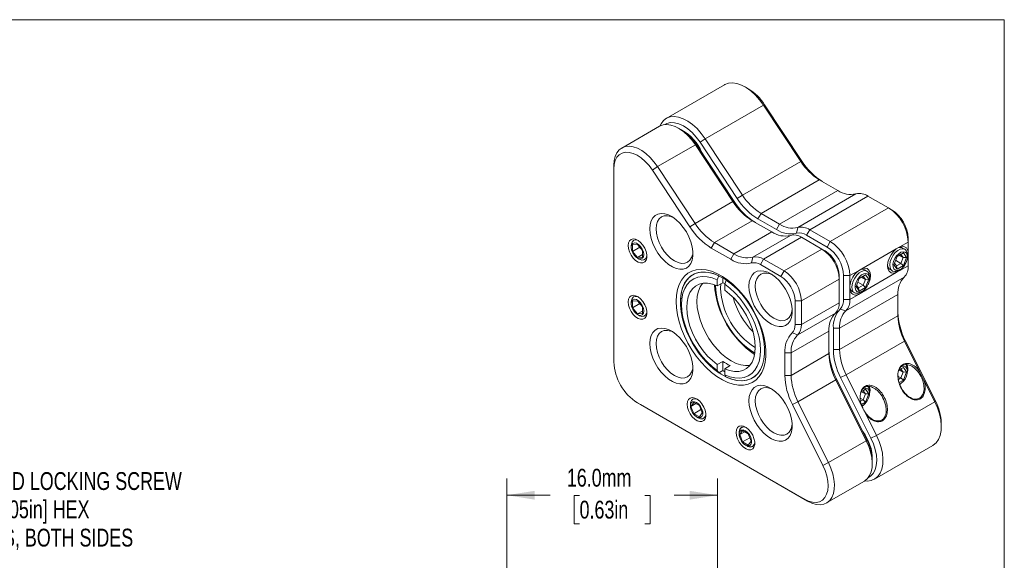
# Model space of a CAD drawing. Header units: millimetres. Extents: x 2 to 278, y 2 to 214.
# Tile 6 of 6: x 166 to 278, y 153 to 214. Entities that reach past the tile are written whole.
import ezdxf

# ---------------------------------------------------------------- set-up
doc = ezdxf.new("R2010")
doc.units = ezdxf.units.MM
doc.styles.add('SLDTEXTSTYLE0', font='TXT', dxfattribs={"width": 0.75})
doc.dimstyles.new('SLDDIMSTYLE0', dxfattribs={"dimtxt": 2.032, "dimasz": 3.175, "dimexe": 0, "dimexo": 0.0625, "dimgap": 0.508, "dimtad": 0, "dimtih": 1, "dimtoh": 1, "dimlfac": 0.666667, "dimrnd": 1e-09, "dimzin": 12, "dimdsep": 46, "dimtxsty": 'SLDTEXTSTYLE0', "dimsah": 1, "dimcen": 0, "dimadec": 0, "dimazin": 3, "dimtfac": 1, "dimtofl": 0, "dimtmove": 0, "dimatfit": 3, "dimfxl": 1, "dimfrac": 2, "dimtolj": 1, "dimtzin": 12, "dimarcsym": 0})
doc.dimstyles.new('SLDDIMSTYLE4', dxfattribs={"dimtxt": 2.032, "dimasz": 3.175, "dimexe": 0, "dimexo": 0.0625, "dimgap": 0.508, "dimtad": 0, "dimtih": 1, "dimtoh": 1, "dimdec": 1, "dimlfac": 0.666667, "dimrnd": 1e-09, "dimzin": 4, "dimdsep": 46, "dimtxsty": 'SLDTEXTSTYLE0', "dimsah": 1, "dimcen": 0.09, "dimadec": 0, "dimazin": 1, "dimtfac": 1, "dimtdec": 3, "dimtofl": 0, "dimtmove": 0, "dimatfit": 3, "dimfxl": 1, "dimfrac": 2, "dimtolj": 1, "dimtzin": 12, "dimarcsym": 0})

# ---------------------------------------------------------------- blocks, each defined once
blk = doc.blocks.new('_D')
at = {"color": 8, "linetype": 'Continuous', "lineweight": 0}
for p, q in [((136.41, 136.94), (150.76, 161.8)), ((150.76, 161.8), (154.57, 161.8))]:
    blk.add_line(p, q, dxfattribs=at)
blk.add_solid([(136.41, 136.94), (138.44, 139.44), (137.56, 139.95)], dxfattribs=at)
at = {"color": 8, "linetype": 'Continuous', "lineweight": 0, "char_height": 2.032, "attachment_point": 1, "style": 'SLDTEXTSTYLE0'}
for s, insert in [('CAGE ROD LOCKING SCREW', (155.36, 162.8)), ('1.3mm [0.05in] HEX', (155.36, 159.58)), ('4 PLACES, BOTH SIDES', (155.36, 156.35))]:
    blk.add_mtext(s, dxfattribs=dict(at, insert=insert))
blk = doc.blocks.new('_D_5')
at = {"color": 8, "linetype": 'Continuous', "lineweight": 0}
for p, q in [((221.18, 136.99), (221.18, 162.07)), ((245.18, 136.99), (245.18, 162.07)), ((221.18, 160.17), (226.1, 160.17)), ((229.46, 160.15), (228.84, 160.15)), ((228.84, 160.15), (228.84, 156.92)), ((236.9, 160.15), (237.52, 160.15)), ((237.52, 160.15), (237.52, 156.92)), ((245.18, 160.17), (240.26, 160.17)), ((228.84, 156.92), (229.46, 156.92)), ((237.52, 156.92), (236.9, 156.92))]:
    blk.add_line(p, q, dxfattribs=at)
for points in [[(221.18, 160.17), (224.35, 159.66), (224.35, 160.67)], [(245.18, 160.17), (242, 160.67), (242, 159.66)]]:
    blk.add_solid(points, dxfattribs=at)
at = {"color": 8, "linetype": 'Continuous', "lineweight": 0, "char_height": 2.032, "attachment_point": 1, "style": 'SLDTEXTSTYLE0'}
for s, insert in [('16.0mm', (228.01, 163.18)), ('0.63in', (229.46, 159.54))]:
    blk.add_mtext(s, dxfattribs=dict(at, insert=insert))

msp = doc.modelspace()

# ---------------------------------------------------------------- linework, layer by layer
at = {"color": 7, "linetype": 'Continuous', "lineweight": 0}
for p, q in [((1.524, 214.376), (277.876, 214.376)), ((277.876, 214.376), (277.876, 1.524)), ((245.982, 206.945), (239.336, 203.109)), ((248.691, 206.505), (248.332, 206.712)), ((243.78, 200.809), (250.425, 204.645)), ((250.558, 204.661), (250.425, 204.645)), ((254.666, 198.221), (250.425, 204.645)), ((250.558, 204.661), (254.799, 198.238)), ((238.575, 202.229), (234.264, 199.741)), ((241.093, 201.807), (240.734, 202.015)), ((238.347, 197.628), (242.658, 200.116)), ((242.79, 200.132), (242.658, 200.116)), ((246.938, 193.634), (242.658, 200.116)), ((242.79, 200.132), (247.07, 193.65)), ((243.78, 200.809), (243.194, 200.41)), ((247.435, 193.986), (243.194, 200.41)), ((243.78, 200.809), (248.02, 194.385)), ((233.37, 197.349), (233.37, 197.764)), ((237.761, 197.229), (238.347, 197.628)), ((238.347, 197.628), (242.627, 191.146)), ((248.02, 194.385), (254.666, 198.221)), ((254.799, 198.238), (254.666, 198.221)), ((233.37, 197.349), (233.37, 175.364)), ((242.042, 190.747), (237.761, 197.229)), ((250.143, 192.29), (256.788, 196.126)), ((258.912, 194.901), (256.788, 196.126)), ((248.02, 194.385), (247.435, 193.986)), ((252.266, 191.064), (258.912, 194.901)), ((254.322, 190.686), (260.968, 194.523)), ((255.693, 190.434), (262.338, 194.27)), ((264.675, 192.922), (262.338, 194.27)), ((242.627, 191.146), (246.938, 193.634)), ((246.938, 193.634), (247.07, 193.65)), ((250.143, 192.29), (249.784, 191.668)), ((250.143, 192.29), (252.266, 191.064)), ((258.03, 189.085), (264.675, 192.922)), ((264.675, 192.922), (265.034, 192.714)), ((242.627, 191.146), (242.042, 190.747)), ((244.834, 188.968), (249.145, 191.456)), ((251.36, 190.177), (249.145, 191.456)), ((251.907, 190.442), (249.784, 191.668)), ((252.266, 191.064), (251.907, 190.442)), ((247.05, 187.688), (251.36, 190.177)), ((249.211, 187.303), (253.522, 189.791)), ((254.322, 190.686), (254.183, 190.024)), ((255.693, 190.434), (255.334, 189.812)), ((257.671, 188.463), (255.334, 189.812)), ((255.693, 190.434), (258.03, 189.085)), ((235.354, 188.63), (235.354, 188.426)), ((236.064, 188.764), (235.502, 188.714)), ((235.502, 188.714), (235.502, 187.966)), ((236.625, 188.066), (236.064, 188.764)), ((244.834, 188.968), (244.475, 188.345)), ((244.834, 188.968), (247.05, 187.688)), ((250.43, 187.085), (254.741, 189.573)), ((257.078, 188.224), (254.741, 189.573)), ((258.03, 189.085), (257.671, 188.463)), ((265.953, 188.475), (266.92, 189.033)), ((266.92, 189.033), (266.92, 189.448)), ((266.92, 187.921), (266.92, 189.033)), ((236.324, 188.44), (235.502, 187.966)), ((235.502, 187.966), (236.064, 187.268)), ((236.625, 187.592), (236.064, 187.268)), ((236.625, 187.318), (236.625, 188.066)), ((246.691, 187.066), (244.475, 188.345)), ((247.05, 187.688), (246.691, 187.066)), ((252.767, 185.736), (257.078, 188.224)), ((257.078, 188.224), (257.437, 188.017)), ((261.643, 185.986), (265.552, 188.243)), ((265.552, 188.243), (265.953, 188.475)), ((265.645, 187.379), (266.371, 187.798)), ((266.087, 187.635), (265.645, 187.379)), ((265.898, 187.525), (266.347, 187.266)), ((266.371, 187.798), (266.087, 187.635)), ((266.347, 187.266), (266.087, 187.635)), ((266.539, 188.198), (266.284, 188.345)), ((266.371, 187.798), (266.734, 187.282)), ((266.834, 187.34), (266.834, 187.547)), ((266.92, 187.921), (266.92, 187.446)), ((266.92, 186.335), (266.92, 187.446)), ((236.064, 187.268), (236.625, 187.318)), ((236.064, 187.197), (236.241, 187.095)), ((249.211, 187.303), (249.074, 186.641)), ((250.43, 187.085), (250.071, 186.463)), ((252.408, 185.114), (250.071, 186.463)), ((250.43, 187.085), (252.767, 185.736)), ((265.282, 186.444), (265.645, 187.379)), ((265.645, 185.927), (265.282, 186.444)), ((265.348, 186.613), (265.569, 186.298)), ((265.478, 186.949), (266.087, 186.598)), ((265.569, 186.298), (266.087, 186.598)), ((266.371, 186.346), (265.645, 185.927)), ((265.953, 185.776), (266.92, 186.335)), ((266.087, 186.598), (266.347, 187.266)), ((266.371, 186.346), (266.087, 186.598)), ((266.734, 187.282), (266.347, 187.266)), ((266.734, 187.282), (266.371, 186.346)), ((252.767, 185.736), (252.408, 185.114)), ((259.053, 184.803), (259.053, 185.217)), ((259.556, 182.498), (259.556, 185.197)), ((260.275, 185.197), (259.556, 185.197)), ((260.275, 185.197), (261.242, 185.755)), ((260.275, 185.197), (260.275, 184.085)), ((261.242, 185.755), (261.643, 185.986)), ((261.334, 184.891), (262.06, 185.31)), ((261.643, 183.288), (265.552, 185.545)), ((262.06, 185.31), (261.777, 185.146)), ((262.229, 185.71), (261.974, 185.857)), ((262.06, 185.31), (262.423, 184.793)), ((264.862, 185.882), (265.117, 185.734)), ((265.953, 185.776), (265.552, 185.545)), ((265.569, 186.298), (265.645, 185.927)), ((265.828, 185.805), (266.008, 185.909)), ((245.34, 185.18), (245.161, 184.715)), ((245.161, 184.715), (245.161, 184.034)), ((245.789, 184.397), (245.161, 184.034)), ((245.538, 183.79), (245.561, 184.265)), ((245.789, 184.942), (245.789, 184.397)), ((246.005, 184.228), (246.185, 184.693)), ((246.005, 183.547), (246.005, 184.228)), ((254.743, 182.314), (259.053, 184.803)), ((259.053, 182.104), (259.053, 184.803)), ((259.808, 181.185), (266.453, 185.022)), ((260.275, 183.61), (260.275, 184.085)), ((260.971, 183.955), (261.334, 184.891)), ((261.037, 184.125), (261.258, 183.81)), ((261.168, 184.461), (261.777, 184.109)), ((261.258, 183.81), (261.777, 184.109)), ((261.777, 185.146), (261.334, 184.891)), ((261.587, 185.037), (262.036, 184.777)), ((262.036, 184.777), (261.777, 185.146)), ((261.777, 184.109), (262.036, 184.777)), ((261.777, 184.109), (262.06, 183.858)), ((262.036, 184.777), (262.423, 184.793)), ((262.423, 184.793), (262.06, 183.858)), ((262.523, 184.851), (262.523, 185.059)), ((259.107, 179.215), (265.753, 183.052)), ((260.275, 183.61), (260.275, 182.498)), ((260.275, 182.498), (261.242, 183.057)), ((260.551, 183.393), (260.807, 183.246)), ((261.334, 183.439), (260.971, 183.955)), ((261.643, 183.288), (261.242, 183.057)), ((261.258, 183.81), (261.334, 183.439)), ((262.06, 183.858), (261.334, 183.439)), ((261.518, 183.317), (261.697, 183.42)), ((265.753, 180.6), (265.753, 183.052)), ((235.354, 182.2), (235.354, 181.996)), ((236.064, 182.335), (235.502, 182.285)), ((235.502, 182.285), (235.502, 181.536)), ((236.324, 182.011), (235.502, 181.536)), ((236.625, 181.637), (236.064, 182.335)), ((254.024, 179.616), (254.024, 182.314)), ((254.743, 182.314), (254.024, 182.314)), ((254.743, 182.314), (254.743, 179.616)), ((254.743, 179.616), (259.053, 182.104)), ((259.556, 182.498), (260.275, 182.498)), ((235.502, 181.536), (236.064, 180.838)), ((236.625, 181.162), (236.064, 180.838)), ((236.064, 180.838), (236.625, 180.888)), ((236.064, 180.767), (236.241, 180.665)), ((236.625, 180.888), (236.625, 181.637)), ((254.322, 178.451), (258.632, 180.939)), ((259.164, 181.395), (259.808, 181.185)), ((254.743, 179.616), (254.024, 179.616)), ((259.107, 176.763), (265.753, 180.6)), ((253.575, 176.386), (257.886, 178.875)), ((254.322, 178.451), (253.68, 178.663)), ((257.886, 176.316), (257.886, 178.875)), ((258.389, 176.763), (258.389, 179.215)), ((258.389, 179.215), (259.107, 179.215)), ((259.107, 179.215), (259.107, 176.763)), ((259.861, 173.877), (266.506, 177.714)), ((266.506, 177.714), (266.586, 177.821)), ((268.22, 174.287), (266.506, 177.714)), ((266.586, 177.821), (270.029, 170.936)), ((252.857, 173.827), (252.857, 176.386)), ((252.857, 176.386), (253.575, 176.386)), ((253.575, 176.386), (253.575, 173.827)), ((253.575, 173.827), (257.886, 176.316)), ((258.389, 176.763), (259.107, 176.763)), ((245.789, 175.428), (245.161, 175.065)), ((245.789, 175.428), (245.789, 174.386)), ((245.161, 175.065), (245.161, 174.384)), ((245.161, 174.384), (245.34, 174.127)), ((245.789, 174.386), (245.34, 174.127)), ((246.634, 174.941), (246.005, 174.578)), ((246.005, 173.897), (246.005, 174.578)), ((265.859, 174.438), (266.371, 174.734)), ((266.087, 174.57), (265.859, 174.438)), ((265.898, 174.461), (266.347, 174.201)), ((266.371, 174.734), (266.087, 174.57)), ((266.347, 174.201), (266.087, 174.57)), ((266.087, 173.533), (266.347, 174.201)), ((266.347, 174.201), (266.734, 174.217)), ((266.371, 174.734), (266.734, 174.217)), ((266.734, 174.217), (266.371, 173.282)), ((266.834, 174.275), (266.834, 174.483)), ((268.22, 174.287), (268.719, 173.288)), ((246.185, 173.64), (246.005, 173.897)), ((252.857, 173.827), (253.575, 173.827)), ((254.358, 170.827), (258.669, 173.315)), ((258.749, 173.422), (258.669, 173.315)), ((262.142, 166.368), (258.669, 173.315)), ((258.749, 173.422), (262.223, 166.475)), ((259.222, 173.57), (259.861, 173.877)), ((262.665, 166.685), (259.222, 173.57)), ((259.861, 173.877), (261.574, 170.45)), ((265.77, 173.717), (266.087, 173.533)), ((265.802, 173.369), (266.087, 173.533)), ((266.371, 173.282), (265.901, 173.011)), ((266.061, 172.877), (265.974, 172.802)), ((266.087, 173.533), (266.371, 173.282)), ((269.949, 170.83), (268.719, 173.288)), ((261.548, 171.95), (262.06, 172.245)), ((261.777, 172.082), (261.548, 171.95)), ((261.587, 171.972), (262.036, 171.713)), ((262.06, 172.245), (261.777, 172.082)), ((262.036, 171.713), (261.777, 172.082)), ((262.036, 171.713), (262.423, 171.729)), ((262.06, 172.245), (262.423, 171.729)), ((262.423, 171.729), (262.06, 170.794)), ((262.523, 171.787), (262.523, 171.994)), ((236.064, 170.698), (255.102, 159.707)), ((236.064, 170.698), (236.423, 170.491)), ((242.475, 170.756), (242.151, 170.295)), ((242.712, 170.619), (242.151, 170.295)), ((243.123, 170.382), (242.475, 170.756)), ((253.72, 170.519), (254.358, 170.827)), ((254.358, 170.827), (257.832, 163.879)), ((261.459, 171.228), (261.777, 171.045)), ((261.491, 170.88), (261.777, 171.045)), ((261.531, 170.687), (261.738, 170.124)), ((262.06, 170.794), (261.591, 170.523)), ((261.777, 171.045), (262.036, 171.713)), ((261.777, 171.045), (262.06, 170.794)), ((263.303, 166.993), (269.949, 170.83)), ((269.949, 170.83), (270.029, 170.936)), ((255.461, 159.5), (236.423, 170.491)), ((242.09, 170.535), (242.09, 170.33)), ((242.151, 170.295), (242.475, 169.46)), ((243.297, 169.934), (242.475, 169.46)), ((243.447, 169.547), (243.123, 170.382)), ((243.123, 169.086), (243.447, 169.547)), ((257.194, 163.571), (253.72, 170.519)), ((262.074, 169.452), (261.574, 170.45)), ((261.75, 170.388), (261.663, 170.314)), ((242.475, 169.46), (243.123, 169.086)), ((242.799, 169.102), (242.976, 168.999)), ((262.074, 169.452), (263.303, 166.993)), ((270.692, 167.982), (270.692, 168.397)), ((247.657, 167.321), (247.657, 167.116)), ((248.043, 167.542), (247.719, 167.081)), ((248.28, 167.405), (247.719, 167.081)), ((248.691, 167.168), (248.043, 167.542)), ((247.719, 167.081), (248.043, 166.246)), ((248.864, 166.72), (248.043, 166.246)), ((248.043, 166.246), (248.691, 165.871)), ((249.015, 166.333), (248.691, 167.168)), ((248.691, 165.871), (249.015, 166.333)), ((257.832, 163.879), (262.142, 166.368)), ((262.223, 166.475), (262.142, 166.368)), ((262.665, 166.685), (263.303, 166.993)), ((248.367, 165.887), (248.544, 165.785)), ((263.073, 161.994), (269.719, 165.831)), ((257.194, 163.571), (257.832, 163.879)), ((262.825, 163.752), (262.825, 164.166)), ((257.62, 159.286), (261.93, 161.775)), ((255.102, 159.707), (255.461, 159.5))]:
    msp.add_line(p, q, dxfattribs=at)
at = {"color": 42, "linetype": 'Continuous', "lineweight": 0}
for p, q in [((265.488, 185.686), (265.552, 185.545)), ((265.953, 185.776), (265.876, 185.884)), ((261.242, 183.057), (261.171, 183.21)), ((261.591, 183.359), (261.643, 183.288))]:
    msp.add_line(p, q, dxfattribs=at)
at = {"color": 7, "linetype": 'Continuous', "lineweight": 0, "flags": 128}
for points in [[(250.425, 204.645), (249.985, 205.248), (249.502, 205.79), (248.989, 206.257), (248.458, 206.636), (247.925, 206.918), (247.402, 207.096), (246.903, 207.164), (246.44, 207.122), (246.027, 206.97), (245.982, 206.945)], [(238.6, 202.243), (238.743, 202.519), (239.028, 202.876), (239.382, 203.134), (239.795, 203.286), (240.257, 203.328), (240.756, 203.259), (241.279, 203.082), (241.813, 202.8), (242.343, 202.42), (242.857, 201.954), (243.34, 201.412), (243.78, 200.809)], [(242.658, 200.116), (242.253, 200.67), (241.809, 201.168), (241.337, 201.597), (240.85, 201.945), (240.36, 202.204), (239.879, 202.368), (239.421, 202.43), (238.996, 202.392), (238.616, 202.252), (238.575, 202.229)], [(243.194, 200.41), (242.77, 200.987), (242.302, 201.5), (241.805, 201.933), (241.293, 202.273), (240.783, 202.51), (240.289, 202.636), (239.826, 202.649), (239.407, 202.547), (239.164, 202.42)], [(233.37, 197.764), (233.409, 198.306), (233.526, 198.788), (233.719, 199.199), (233.981, 199.527), (234.306, 199.764), (234.685, 199.903), (235.11, 199.942), (235.569, 199.879), (236.049, 199.716), (236.54, 199.457), (237.027, 199.109), (237.499, 198.68), (237.942, 198.182), (238.347, 197.628)], [(237.761, 197.229), (237.375, 197.754), (236.95, 198.22), (236.498, 198.613), (236.033, 198.922), (235.569, 199.137), (235.12, 199.252), (234.699, 199.264), (234.319, 199.171), (233.991, 198.978), (233.726, 198.689), (233.53, 198.313), (233.41, 197.862), (233.37, 197.349)], [(237.457, 190.529), (237.496, 191.016), (237.614, 191.44), (237.806, 191.79), (238.066, 192.054), (238.386, 192.222), (238.756, 192.29), (239.163, 192.256), (239.595, 192.121), (240.037, 191.889), (240.476, 191.567), (240.897, 191.166), (241.287, 190.698), (241.633, 190.18), (241.924, 189.627), (242.151, 189.057), (242.307, 188.488), (242.386, 187.939), (242.386, 187.428), (242.307, 186.971), (242.151, 186.582), (241.924, 186.274), (241.633, 186.057), (241.287, 185.938), (240.897, 185.921), (240.476, 186.006), (240.037, 186.191), (239.595, 186.469), (239.163, 186.832), (238.756, 187.268), (238.386, 187.763), (238.066, 188.301), (237.806, 188.865), (237.614, 189.436), (237.496, 189.997), (237.457, 190.529)], [(240.113, 191.839), (239.874, 191.939), (239.478, 192.029), (239.113, 192.014), (238.793, 191.896), (238.531, 191.678), (238.336, 191.369), (238.216, 190.981), (238.175, 190.529)], [(238.175, 190.529), (238.216, 190.03), (238.336, 189.504), (238.531, 188.97), (238.793, 188.449), (239.113, 187.962), (239.478, 187.526), (239.874, 187.159), (240.285, 186.874), (240.697, 186.683), (241.093, 186.593), (241.458, 186.608), (241.778, 186.726), (242.04, 186.944), (242.235, 187.253), (242.355, 187.641), (242.389, 187.898)], [(235, 188.63), (235.04, 188.938), (235.155, 189.179), (235.338, 189.333), (235.574, 189.389), (235.847, 189.343), (236.136, 189.199), (236.42, 188.968), (236.677, 188.665), (236.889, 188.315), (237.039, 187.942), (237.117, 187.575), (237.117, 187.241), (237.039, 186.964), (236.889, 186.765), (236.677, 186.659), (236.42, 186.653), (236.136, 186.749), (235.847, 186.939), (235.574, 187.208), (235.338, 187.538), (235.155, 187.902), (235.04, 188.276), (235, 188.63)], [(235.354, 188.633), (235.364, 188.78), (235.442, 189.028), (235.592, 189.194), (235.799, 189.265), (236.046, 189.235), (236.13, 189.203)], [(236.773, 187.606), (236.73, 187.911), (236.607, 188.229), (236.418, 188.521), (236.187, 188.752), (235.941, 188.894), (235.709, 188.93), (235.52, 188.856), (235.397, 188.681), (235.354, 188.426), (235.397, 188.121), (235.52, 187.803), (235.709, 187.511), (235.941, 187.28), (236.187, 187.138), (236.418, 187.102), (236.607, 187.176), (236.73, 187.351), (236.773, 187.606)], [(237.125, 187.48), (237.093, 187.327), (236.978, 187.117), (236.798, 186.997), (236.568, 186.976), (236.31, 187.058), (236.243, 187.093)], [(265.552, 185.545), (265.237, 185.48), (264.962, 185.534), (264.749, 185.703), (264.614, 185.974), (264.567, 186.326), (264.614, 186.731), (264.749, 187.158), (264.962, 187.573), (265.237, 187.945), (265.552, 188.243)], [(265.828, 185.805), (265.638, 185.716), (265.367, 185.668), (265.134, 185.725), (264.957, 185.883), (264.851, 186.128), (264.824, 186.442), (264.878, 186.798), (265.009, 187.167), (265.206, 187.52), (265.454, 187.829), (265.733, 188.067), (266.019, 188.217), (266.289, 188.265), (266.522, 188.208), (266.699, 188.05), (266.699, 188.05)], [(266.723, 187.753), (266.561, 187.891), (266.344, 187.928), (266.094, 187.861), (265.836, 187.697), (265.595, 187.45), (265.394, 187.147), (265.253, 186.815), (265.186, 186.488), (265.2, 186.198), (265.292, 185.973), (265.455, 185.835), (265.672, 185.797), (265.921, 185.864), (266.18, 186.029), (266.421, 186.275), (266.622, 186.579), (266.763, 186.91), (266.829, 187.237), (266.816, 187.528), (266.723, 187.753)], [(266.699, 188.05), (266.806, 187.804), (266.834, 187.547)], [(240.467, 182.259), (240.506, 182.963), (240.622, 183.611), (240.813, 184.194), (241.076, 184.702), (241.408, 185.129), (241.802, 185.468), (242.255, 185.713), (242.757, 185.862), (243.303, 185.91), (243.883, 185.859), (244.488, 185.708), (245.111, 185.461), (245.74, 185.119), (246.368, 184.69), (246.983, 184.18), (247.577, 183.595), (248.141, 182.945), (248.666, 182.24), (249.144, 181.491), (249.568, 180.709), (249.932, 179.905), (250.23, 179.092), (250.458, 178.283), (250.611, 177.489), (250.689, 176.722), (250.689, 175.995), (250.611, 175.318), (250.458, 174.701), (250.23, 174.154), (249.932, 173.685), (249.568, 173.302), (249.144, 173.009), (248.666, 172.812), (248.141, 172.714), (247.577, 172.715), (246.983, 172.816), (246.368, 173.016), (245.74, 173.311), (245.111, 173.696), (244.488, 174.167), (243.883, 174.716), (243.303, 175.334), (242.757, 176.013), (242.255, 176.741), (241.802, 177.509), (241.408, 178.303), (241.076, 179.113), (240.813, 179.926), (240.622, 180.729), (240.506, 181.511), (240.467, 182.259)], [(240.958, 182.183), (240.997, 181.451), (241.115, 180.685), (241.309, 179.899), (241.576, 179.104), (241.912, 178.314), (242.311, 177.542), (242.767, 176.801), (243.272, 176.103), (243.818, 175.459), (244.395, 174.88), (244.996, 174.375), (245.608, 173.953), (246.224, 173.621), (246.832, 173.384), (247.422, 173.245), (247.985, 173.208), (248.511, 173.273), (248.992, 173.438), (249.421, 173.701), (249.789, 174.059), (250.091, 174.504), (250.322, 175.029), (250.478, 175.627), (250.557, 176.286), (250.557, 176.997), (250.478, 177.748), (250.322, 178.526), (250.091, 179.318), (249.789, 180.112), (249.421, 180.894), (248.992, 181.652), (248.511, 182.373), (247.985, 183.046), (247.422, 183.658), (246.832, 184.201), (246.224, 184.666), (245.608, 185.044), (244.996, 185.329), (244.395, 185.518), (243.818, 185.606), (243.272, 185.592), (242.767, 185.477), (242.311, 185.262), (241.912, 184.951), (241.576, 184.549), (241.309, 184.063), (241.115, 183.5), (240.997, 182.87), (240.958, 182.183)], [(245.34, 174.127), (244.728, 174.589), (244.134, 175.13), (243.566, 175.743), (243.035, 176.417), (242.549, 177.141), (242.116, 177.902), (241.744, 178.688), (241.439, 179.486), (241.205, 180.283), (241.048, 181.065), (240.968, 181.82), (240.968, 182.535), (241.048, 183.198), (241.205, 183.798), (241.439, 184.325), (241.744, 184.771), (242.116, 185.127), (242.549, 185.389), (243.035, 185.552), (243.566, 185.612), (244.134, 185.569), (244.728, 185.425), (245.34, 185.18)], [(248.77, 183.998), (248.81, 184.485), (248.927, 184.909), (249.119, 185.259), (249.38, 185.523), (249.7, 185.691), (250.069, 185.759), (250.476, 185.725), (250.908, 185.59), (251.35, 185.358), (251.789, 185.036), (252.21, 184.635), (252.6, 184.167), (252.946, 183.649), (253.237, 183.095), (253.465, 182.525), (253.62, 181.957), (253.699, 181.408), (253.699, 180.897), (253.62, 180.44), (253.465, 180.051), (253.237, 179.743), (252.946, 179.526), (252.6, 179.407), (252.21, 179.39), (251.789, 179.475), (251.35, 179.66), (250.908, 179.938), (250.476, 180.301), (250.069, 180.737), (249.7, 181.232), (249.38, 181.77), (249.119, 182.334), (248.927, 182.905), (248.81, 183.466), (248.77, 183.998)], [(251.427, 185.308), (251.187, 185.408), (250.791, 185.498), (250.426, 185.483), (250.106, 185.365), (249.844, 185.147), (249.649, 184.838), (249.529, 184.45), (249.488, 183.998)], [(260.647, 184.556), (260.824, 184.918), (261.057, 185.244), (261.327, 185.509), (261.613, 185.689), (261.891, 185.772), (262.139, 185.75), (262.337, 185.625), (262.468, 185.407), (262.522, 185.113), (262.523, 185.059)], [(260.982, 184.438), (260.889, 184.106), (260.876, 183.8), (260.943, 183.551), (261.083, 183.381), (261.284, 183.31), (261.525, 183.342), (261.784, 183.475), (262.033, 183.697), (262.25, 183.984), (262.413, 184.31), (262.505, 184.642), (262.519, 184.948), (262.452, 185.198), (262.311, 185.367), (262.11, 185.439), (261.869, 185.407), (261.611, 185.273), (261.361, 185.052), (261.144, 184.764), (260.982, 184.438)], [(261.643, 185.986), (261.958, 186.052), (262.233, 185.998), (262.446, 185.829), (262.581, 185.558), (262.628, 185.206), (262.581, 184.801), (262.446, 184.374), (262.341, 184.147)], [(245.161, 184.715), (244.566, 184.947), (243.989, 185.077), (243.441, 185.104), (242.932, 185.026), (242.47, 184.845), (242.064, 184.564), (241.722, 184.189), (241.449, 183.726), (241.25, 183.184), (241.13, 182.571), (241.089, 181.9), (241.13, 181.182), (241.25, 180.431), (241.449, 179.659), (241.722, 178.881), (242.064, 178.11), (242.47, 177.361), (242.932, 176.647), (243.441, 175.981), (243.989, 175.375), (244.566, 174.839), (245.161, 174.384)], [(245.161, 184.034), (244.599, 184.239), (244.059, 184.339), (243.551, 184.332), (243.086, 184.217), (242.675, 183.997), (242.326, 183.677), (242.046, 183.264), (241.842, 182.766), (241.718, 182.194), (241.676, 181.561), (241.718, 180.88), (241.842, 180.165), (242.046, 179.431), (242.326, 178.695), (242.675, 177.972), (243.086, 177.278), (243.551, 176.626), (244.059, 176.032), (244.599, 175.508), (245.161, 175.065)], [(243.467, 184.319), (243.464, 184.316), (243.197, 183.905), (243.002, 183.415), (242.884, 182.854), (242.844, 182.235), (242.884, 181.57), (243.002, 180.873), (243.197, 180.157), (243.464, 179.438), (243.798, 178.73), (244.192, 178.048), (244.638, 177.404), (245.127, 176.813), (245.65, 176.287), (246.194, 175.836), (246.75, 175.469), (247.306, 175.194), (247.851, 175.016), (248.373, 174.94), (248.862, 174.966), (248.866, 174.967)], [(246.005, 173.897), (246.6, 173.665), (247.177, 173.535), (247.724, 173.508), (248.234, 173.586), (248.696, 173.767), (249.101, 174.048), (249.444, 174.423), (249.717, 174.886), (249.915, 175.429), (250.036, 176.041), (250.076, 176.712), (250.036, 177.43), (249.915, 178.181), (249.717, 178.953), (249.444, 179.731), (249.101, 180.502), (248.696, 181.251), (248.234, 181.965), (247.724, 182.631), (247.177, 183.237), (246.6, 183.773), (246.005, 184.228)], [(246.185, 184.693), (246.796, 184.231), (247.391, 183.689), (247.959, 183.076), (248.49, 182.402), (248.976, 181.679), (249.409, 180.918), (249.781, 180.132), (250.086, 179.334), (250.319, 178.537), (250.477, 177.754), (250.557, 176.999), (250.557, 176.284), (250.477, 175.622), (250.319, 175.021), (250.086, 174.494), (249.781, 174.049), (249.409, 173.692), (248.976, 173.43), (248.49, 173.268), (247.959, 173.207), (247.391, 173.25), (246.796, 173.395), (246.185, 173.64)], [(261.518, 183.317), (261.422, 183.267), (261.144, 183.184), (260.896, 183.206), (260.698, 183.331), (260.567, 183.549), (260.513, 183.843), (260.54, 184.188), (260.647, 184.556)], [(235, 182.2), (235.04, 182.509), (235.155, 182.749), (235.338, 182.903), (235.574, 182.959), (235.847, 182.914), (236.136, 182.77), (236.42, 182.538), (236.677, 182.236), (236.889, 181.885), (237.039, 181.513), (237.117, 181.146), (237.117, 180.811), (237.039, 180.534), (236.889, 180.335), (236.677, 180.229), (236.42, 180.224), (236.136, 180.319), (235.847, 180.509), (235.574, 180.779), (235.338, 181.108), (235.155, 181.473), (235.04, 181.846), (235, 182.2)], [(246.005, 174.578), (246.566, 174.373), (247.107, 174.273), (247.615, 174.28), (248.079, 174.395), (248.49, 174.615), (248.84, 174.935), (249.119, 175.348), (249.323, 175.846), (249.448, 176.418), (249.489, 177.051), (249.448, 177.732), (249.323, 178.447), (249.119, 179.181), (248.84, 179.917), (248.49, 180.64), (248.079, 181.335), (247.615, 181.986), (247.107, 182.58), (246.566, 183.104), (246.005, 183.547)], [(249.488, 183.998), (249.529, 183.499), (249.649, 182.973), (249.844, 182.439), (250.106, 181.918), (250.426, 181.431), (250.791, 180.995), (251.187, 180.628), (251.599, 180.343), (252.01, 180.152), (252.406, 180.062), (252.771, 180.077), (253.091, 180.195), (253.353, 180.413), (253.548, 180.722), (253.669, 181.11), (253.702, 181.367)], [(262.216, 183.931), (261.958, 183.587), (261.643, 183.288)], [(235.354, 182.203), (235.364, 182.351), (235.442, 182.598), (235.592, 182.765), (235.799, 182.836), (236.046, 182.805), (236.13, 182.774)], [(236.773, 181.177), (236.73, 181.482), (236.607, 181.799), (236.418, 182.091), (236.187, 182.322), (235.941, 182.464), (235.709, 182.501), (235.52, 182.427), (235.397, 182.252), (235.354, 181.996), (235.397, 181.691), (235.52, 181.374), (235.709, 181.082), (235.941, 180.851), (236.187, 180.709), (236.418, 180.672), (236.607, 180.746), (236.73, 180.922), (236.773, 181.177)], [(237.125, 181.05), (237.093, 180.897), (236.978, 180.688), (236.798, 180.568), (236.568, 180.547), (236.31, 180.628), (236.243, 180.664)], [(237.457, 177.465), (237.496, 177.951), (237.614, 178.376), (237.806, 178.726), (238.066, 178.989), (238.386, 179.158), (238.756, 179.226), (239.163, 179.192), (239.595, 179.057), (240.037, 178.824), (240.476, 178.502), (240.897, 178.101), (241.287, 177.634), (241.633, 177.115), (241.924, 176.562), (242.151, 175.992), (242.307, 175.424), (242.386, 174.875), (242.386, 174.364), (242.307, 173.906), (242.151, 173.518), (241.924, 173.21), (241.633, 172.993), (241.287, 172.874), (240.897, 172.857), (240.476, 172.942), (240.037, 173.127), (239.595, 173.405), (239.163, 173.768), (238.756, 174.204), (238.386, 174.699), (238.066, 175.237), (237.806, 175.801), (237.614, 176.372), (237.496, 176.933), (237.457, 177.465)], [(240.113, 178.775), (239.874, 178.875), (239.478, 178.964), (239.113, 178.95), (238.793, 178.831), (238.531, 178.614), (238.336, 178.305), (238.216, 177.917), (238.175, 177.465)], [(238.175, 177.465), (238.216, 176.966), (238.336, 176.44), (238.531, 175.906), (238.793, 175.385), (239.113, 174.897), (239.478, 174.462), (239.874, 174.094), (240.285, 173.81), (240.697, 173.619), (241.093, 173.529), (241.458, 173.544), (241.778, 173.662), (242.04, 173.88), (242.235, 174.189), (242.355, 174.577), (242.389, 174.833)], [(266.008, 172.844), (266.094, 172.9), (266.344, 173.121), (266.561, 173.409), (266.723, 173.734), (266.816, 174.067), (266.829, 174.373), (266.763, 174.622), (266.622, 174.791), (266.421, 174.863), (266.18, 174.831), (266.053, 174.777)], [(248.77, 170.934), (248.81, 171.42), (248.927, 171.845), (249.119, 172.195), (249.38, 172.458), (249.7, 172.627), (250.069, 172.695), (250.476, 172.661), (250.908, 172.526), (251.35, 172.293), (251.789, 171.971), (252.21, 171.57), (252.6, 171.103), (252.946, 170.584), (253.237, 170.031), (253.465, 169.461), (253.62, 168.893), (253.699, 168.344), (253.699, 167.833), (253.62, 167.375), (253.465, 166.987), (253.237, 166.679), (252.946, 166.462), (252.6, 166.343), (252.21, 166.326), (251.789, 166.411), (251.35, 166.596), (250.908, 166.874), (250.476, 167.237), (250.069, 167.673), (249.7, 168.168), (249.38, 168.706), (249.119, 169.27), (248.927, 169.841), (248.81, 170.402), (248.77, 170.934)], [(251.427, 172.244), (251.187, 172.344), (250.791, 172.433), (250.426, 172.419), (250.106, 172.3), (249.844, 172.083), (249.649, 171.774), (249.529, 171.386), (249.488, 170.934)], [(261.697, 170.356), (261.784, 170.411), (262.033, 170.632), (262.25, 170.92), (262.413, 171.246), (262.505, 171.578), (262.519, 171.884), (262.452, 172.134), (262.311, 172.303), (262.11, 172.375), (261.869, 172.342), (261.742, 172.289)], [(241.735, 170.535), (241.775, 170.843), (241.89, 171.084), (242.073, 171.237), (242.31, 171.294), (242.583, 171.248), (242.872, 171.104), (243.155, 170.872), (243.412, 170.57), (243.624, 170.22), (243.774, 169.847), (243.853, 169.48), (243.853, 169.145), (243.774, 168.868), (243.624, 168.67), (243.412, 168.564), (243.155, 168.558), (242.872, 168.654), (242.583, 168.843), (242.31, 169.113), (242.073, 169.442), (241.89, 169.807), (241.775, 170.181), (241.735, 170.535)], [(242.09, 170.538), (242.112, 170.753), (242.209, 170.982), (242.374, 171.126), (242.593, 171.172), (242.846, 171.116), (242.866, 171.108)], [(242.799, 169.102), (243.042, 169.011), (243.255, 169.03), (243.413, 169.157), (243.498, 169.375), (243.498, 169.66), (243.413, 169.976), (243.255, 170.285), (243.042, 170.551), (242.799, 170.74), (242.556, 170.831), (242.343, 170.812), (242.185, 170.685), (242.1, 170.466), (242.1, 170.182), (242.185, 169.866), (242.343, 169.557), (242.556, 169.291), (242.799, 169.102)], [(249.488, 170.934), (249.529, 170.435), (249.649, 169.909), (249.844, 169.375), (250.106, 168.854), (250.426, 168.366), (250.791, 167.931), (251.187, 167.563), (251.599, 167.279), (252.01, 167.088), (252.406, 166.998), (252.771, 167.013), (253.091, 167.131), (253.353, 167.349), (253.548, 167.658), (253.669, 168.045), (253.704, 168.337)], [(269.719, 165.831), (269.763, 165.858), (270.101, 166.14), (270.369, 166.519), (270.559, 166.985), (270.667, 167.527), (270.689, 168.13), (270.626, 168.779), (270.479, 169.457), (270.251, 170.147), (269.949, 170.83)], [(243.86, 169.385), (243.806, 169.172), (243.674, 168.983), (243.479, 168.887), (243.241, 168.892), (242.979, 168.998)], [(247.303, 167.321), (247.343, 167.629), (247.458, 167.869), (247.641, 168.023), (247.877, 168.079), (248.15, 168.034), (248.439, 167.89), (248.723, 167.658), (248.98, 167.356), (249.192, 167.005), (249.342, 166.633), (249.42, 166.266), (249.42, 165.931), (249.342, 165.654), (249.192, 165.455), (248.98, 165.349), (248.723, 165.344), (248.439, 165.44), (248.15, 165.629), (247.877, 165.899), (247.641, 166.228), (247.458, 166.593), (247.343, 166.966), (247.303, 167.321)], [(247.657, 167.324), (247.68, 167.539), (247.776, 167.768), (247.942, 167.912), (248.161, 167.958), (248.414, 167.902), (248.433, 167.894)], [(248.367, 165.887), (248.609, 165.797), (248.823, 165.816), (248.981, 165.942), (249.065, 166.161), (249.065, 166.446), (248.981, 166.762), (248.823, 167.071), (248.609, 167.336), (248.367, 167.526), (248.124, 167.617), (247.911, 167.597), (247.752, 167.471), (247.668, 167.252), (247.668, 166.968), (247.752, 166.652), (247.911, 166.342), (248.124, 166.077), (248.367, 165.887)], [(248.871, 165.674), (248.988, 165.671), (249.194, 165.742), (249.343, 165.908), (249.42, 166.154), (249.426, 166.204)], [(261.93, 161.775), (261.971, 161.799), (262.282, 162.058), (262.528, 162.407), (262.703, 162.835), (262.802, 163.333), (262.823, 163.888), (262.765, 164.484), (262.629, 165.107), (262.42, 165.74), (262.142, 166.368)], [(263.303, 166.993), (263.606, 166.31), (263.833, 165.621), (263.981, 164.943), (264.044, 164.294), (264.022, 163.691), (263.914, 163.149), (263.724, 162.683), (263.456, 162.303), (263.118, 162.021), (262.718, 161.844), (262.266, 161.775), (261.955, 161.789)], [(262.39, 162.189), (262.623, 162.337), (262.92, 162.648), (263.14, 163.056), (263.278, 163.547), (263.328, 164.108), (263.289, 164.721), (263.163, 165.367), (262.953, 166.029), (262.665, 166.685)], [(257.832, 163.879), (258.109, 163.252), (258.319, 162.618), (258.454, 161.995), (258.512, 161.399), (258.491, 160.845), (258.392, 160.347), (258.218, 159.918), (257.972, 159.57), (257.661, 159.311), (257.293, 159.148), (256.878, 159.085), (256.427, 159.124), (255.95, 159.263), (255.461, 159.5)], [(255.102, 159.707), (255.566, 159.486), (256.017, 159.364), (256.44, 159.346), (256.823, 159.432), (257.155, 159.619), (257.425, 159.902), (257.625, 160.272), (257.75, 160.719), (257.796, 161.228), (257.761, 161.785), (257.646, 162.373), (257.455, 162.975), (257.194, 163.571)]]:
    msp.add_lwpolyline(points, dxfattribs=at)
at = {"color": 7, "linetype": 'Continuous', "lineweight": 0}
for centre, radius, start, end in [((245.638, 201.545), 5.824, 32.35134, 58.38984), ((238.318, 197.299), 5.294, 32.35737, 58.39069), ((238.785, 197.457), 4.924, 21.44243, 61.79176), ((238.439, 197.205), 5.298, 25.24692, 52.85038), ((260.265, 201.771), 6.629, 212.37357, 238.37374), ((260.995, 202.166), 7.336, 212.37357, 238.37374), ((253.619, 197.935), 6.629, 212.37357, 238.37374), ((260.376, 197.082), 2.627, 236.1362, 283.02676), ((261.363, 192.816), 1.751, 56.1362, 103.02676), ((252.76, 197.326), 6.894, 212.37986, 238.37433), ((253.49, 197.721), 7.601, 212.37986, 238.37433), ((253.631, 197.915), 7.336, 212.37357, 238.37374), ((262.046, 188.811), 4.879, 2.60548, 57.39452), ((262.826, 189.261), 4.099, 2.60548, 57.39452), ((248.449, 194.838), 6.894, 212.37986, 238.37433), ((253.73, 193.246), 2.627, 236.1362, 283.02676), ((248.461, 194.817), 7.601, 212.37986, 238.37433), ((252.877, 192.428), 2.715, 236.02986, 283.72971), ((253.527, 192.856), 2.907, 236.1362, 283.02676), ((253.885, 188.303), 1.531, 56.02986, 103.72971), ((254.514, 188.59), 1.471, 56.1362, 103.02676), ((254.717, 188.98), 1.751, 56.1362, 103.02676), ((255.4, 184.975), 4.879, 2.60548, 57.39452), ((248.567, 189.94), 2.715, 236.02986, 283.72971), ((254.764, 184.607), 4.294, 2.60548, 57.39452), ((255.544, 185.058), 3.513, 2.60548, 57.39452), ((255.462, 185.01), 4.099, 2.60548, 57.39452), ((266.003, 187.815), 0.6, 62.03126, 115.63487), ((266.252, 187.875), 0.67, 3.98535, 116.44291), ((264.383, 187.838), 2.567, 332.06773, 351.22532), ((248.363, 189.549), 2.993, 236.02986, 283.72971), ((249.371, 185.424), 1.253, 56.02986, 103.72971), ((249.575, 185.815), 1.531, 56.02986, 103.72971), ((265.244, 186.436), 0.673, 180.01681, 235.40342), ((264.355, 187.778), 2.562, 308.60087, 327.95265), ((265.172, 186.217), 1.752, 316.98361, 3.86589), ((250.453, 182.119), 4.294, 2.60548, 57.39452), ((262.94, 183.657), 2.699, 128.97936, 170.87428), ((261.692, 185.327), 0.6, 62.03126, 115.63487), ((255.359, 184.95), 10.564, 184.23788, 235.75675), ((254.701, 184.57), 9.76, 182.58614, 237.36499), ((243.879, 180.175), 4.634, 62.49965, 65.65244), ((250.515, 182.154), 3.513, 2.60548, 57.39452), ((268.374, 183.229), 2.628, 136.98361, 183.86589), ((253.973, 184.152), 8.443, 182.45717, 237.92087), ((260.959, 183.97), 0.706, 173.91614, 234.77168), ((260.943, 183.657), 0.67, 183.98535, 296.44291), ((255.806, 185.208), 9.19, 195.58238, 224.41224), ((257.525, 181.998), 1.532, 316.28078, 3.97223), ((258.088, 182.399), 1.472, 316.98361, 3.86589), ((258.527, 182.38), 1.752, 316.98361, 3.86589), ((260.595, 179.063), 2.716, 136.28078, 183.97223), ((261.29, 179.411), 2.908, 136.98361, 183.86589), ((261.729, 179.393), 2.628, 136.98361, 183.86589), ((273.087, 181.223), 7.337, 181.62827, 207.62593), ((252.774, 179.529), 1.253, 316.28078, 3.97223), ((253.215, 179.51), 1.532, 316.28078, 3.97223), ((272.38, 180.788), 6.63, 181.62827, 207.62593), ((255.844, 176.594), 2.994, 136.28078, 183.97223), ((256.284, 176.574), 2.716, 136.28078, 183.97223), ((265.485, 176.947), 7.602, 181.62768, 207.61965), ((264.778, 176.512), 6.895, 181.62768, 207.61965), ((265.723, 176.972), 7.337, 181.62827, 207.62593), ((265.735, 176.952), 6.63, 181.62827, 207.62593), ((239.194, 175.616), 5.83, 182.4763, 237.5237), ((248.8, 179.668), 5.2, 234.62518, 245.3802), ((249.728, 180.182), 7.008, 235.8025, 237.90727), ((266.035, 174.533), 0.801, 356.43432, 40.64345), ((265.604, 174.562), 1.277, 344.16986, 23.67369), ((260.456, 174.043), 7.602, 181.62768, 207.61965), ((260.467, 174.023), 6.895, 181.62768, 207.61965), ((261.786, 172.053), 0.74, 355.46666, 53.22116), ((261.293, 172.074), 1.277, 344.16986, 23.67369), ((264.87, 168.234), 5.825, 1.60564, 27.64856), ((248.191, 167.429), 0.522, 58.88485, 177.64284), ((257.649, 164.259), 5.177, 359.22766, 37.53349), ((257.419, 164.134), 5.396, 7.39777, 34.50018), ((257.532, 164.018), 5.295, 1.6048, 27.64253), ((248.89, 166.193), 0.534, 229.93183, 345.2088)]:
    msp.add_arc(centre, radius, start, end, dxfattribs=at)
for points, knots in [([(268.719, 173.288), (268.781, 173.039), (268.899, 172.562), (268.835, 171.975), (268.694, 171.589), (268.544, 171.353), (268.351, 171.178), (268.121, 171.068), (267.866, 171.02), (267.495, 171.048), (267.013, 171.276), (266.485, 171.751), (266.071, 172.402), (265.793, 173.134), (265.716, 173.868), (265.805, 174.426), (265.988, 174.774), (266.166, 174.976), (266.379, 175.122), (266.621, 175.198), (266.887, 175.202), (267.264, 175.115), (267.755, 174.849), (268.06, 174.48), (268.22, 174.287)], [0, 0, 0, 0, 0.0685163, 0.1311499, 0.1614622, 0.1895133, 0.2167017, 0.2445561, 0.27315, 0.3015873, 0.3629211, 0.4297991, 0.4999983, 0.5701057, 0.6370755, 0.698333, 0.7267896, 0.7554388, 0.783242, 0.8104123, 0.8384815, 0.8688453, 0.9314365, 1, 1, 1, 1]), ([(268.216, 171.227), (268.284, 171.275), (268.422, 171.372), (268.575, 171.603), (268.684, 171.892), (268.746, 172.314), (268.683, 172.953), (268.401, 173.747), (267.91, 174.442), (267.421, 174.839), (267.042, 175.01), (266.762, 175.069), (266.501, 175.056), (266.264, 174.967), (266.062, 174.805), (265.915, 174.609), (265.863, 174.455), (265.842, 174.394)], [0, 0, 0, 0, 0.04511639, 0.09274306, 0.14393845, 0.19955764, 0.29636541, 0.43756978, 0.57258904, 0.67822488, 0.73162495, 0.77978107, 0.82652042, 0.87262902, 0.91933703, 0.96782905, 1, 1, 1, 1]), ([(265.752, 173.91), (265.761, 173.69), (265.782, 173.19), (266.077, 172.438), (266.545, 171.756), (267.043, 171.34), (267.452, 171.16), (267.733, 171.108), (267.994, 171.124), (268.144, 171.193), (268.216, 171.227)], [0, 0, 0, 0, 0.1519392, 0.3458584, 0.5296593, 0.7103391, 0.7903863, 0.8645072, 0.933895, 1, 1, 1, 1]), ([(261.574, 170.45), (261.513, 170.7), (261.395, 171.176), (261.459, 171.764), (261.6, 172.15), (261.749, 172.386), (261.942, 172.561), (262.173, 172.67), (262.428, 172.719), (262.799, 172.691), (263.281, 172.463), (263.808, 171.988), (264.223, 171.336), (264.5, 170.605), (264.578, 169.871), (264.488, 169.313), (264.306, 168.965), (264.127, 168.763), (263.915, 168.617), (263.673, 168.54), (263.407, 168.537), (263.03, 168.623), (262.538, 168.89), (262.233, 169.259), (262.074, 169.452)], [0, 0, 0, 0, 0.0685163, 0.1311499, 0.1614622, 0.1895133, 0.2167017, 0.2445561, 0.27315, 0.3015873, 0.3629211, 0.4297991, 0.4999983, 0.5701057, 0.6370755, 0.698333, 0.7267896, 0.7554388, 0.783242, 0.8104123, 0.8384815, 0.8688453, 0.9314365, 1, 1, 1, 1]), ([(263.906, 168.739), (263.973, 168.786), (264.111, 168.884), (264.265, 169.115), (264.373, 169.404), (264.436, 169.826), (264.373, 170.465), (264.091, 171.258), (263.599, 171.953), (263.11, 172.351), (262.731, 172.522), (262.451, 172.581), (262.19, 172.567), (261.953, 172.479), (261.751, 172.317), (261.59, 172.097), (261.53, 171.914), (261.5, 171.825)], [0, 0, 0, 0, 0.0444733, 0.0914211, 0.1418868, 0.1967132, 0.2921411, 0.4313327, 0.5644274, 0.6685576, 0.7211965, 0.7686662, 0.8147393, 0.8601907, 0.906233, 0.9540338, 1, 1, 1, 1]), ([(261.879, 169.841), (261.999, 169.649), (262.26, 169.23), (262.733, 168.853), (263.141, 168.671), (263.423, 168.62), (263.684, 168.636), (263.833, 168.705), (263.906, 168.739)], [0, 0, 0, 0, 0.2447102, 0.5348521, 0.6633949, 0.7824208, 0.8938462, 1, 1, 1, 1])]:
    msp.add_open_spline(points, degree=3, knots=knots, dxfattribs=at)

# ---------------------------------------------------------------- dimensions: what is measured, and where the dimension line sits
at = {"color": 8, "linetype": 'Continuous', "lineweight": 0}
dim = msp.add_diameter_dim_2p(p1=(133.893, 132.587), p2=(136.408, 136.942), text='CAGE ROD LOCKING SCREW\\P1.3mm [0.05in] HEX\\P4 PLACES, BOTH SIDES', dimstyle='SLDDIMSTYLE0', override={"dimpost": '<>'}, dxfattribs=at)
dim.commit()
dim.dimension.update_dxf_attribs({"geometry": '_D', "text_midpoint": (174.323, 161.797), "dimtype": 163})
dim = msp.add_linear_dim(base=(245.179, 160.166), p1=(221.18, 135.717), p2=(245.179, 135.717), dimstyle='SLDDIMSTYLE4', dxfattribs=at)
dim.commit()
dim.dimension.update_dxf_attribs({"geometry": '_D_5', "text_midpoint": (233.179, 160.166), "dimtype": 160})

doc.saveas('drawing.dxf')
